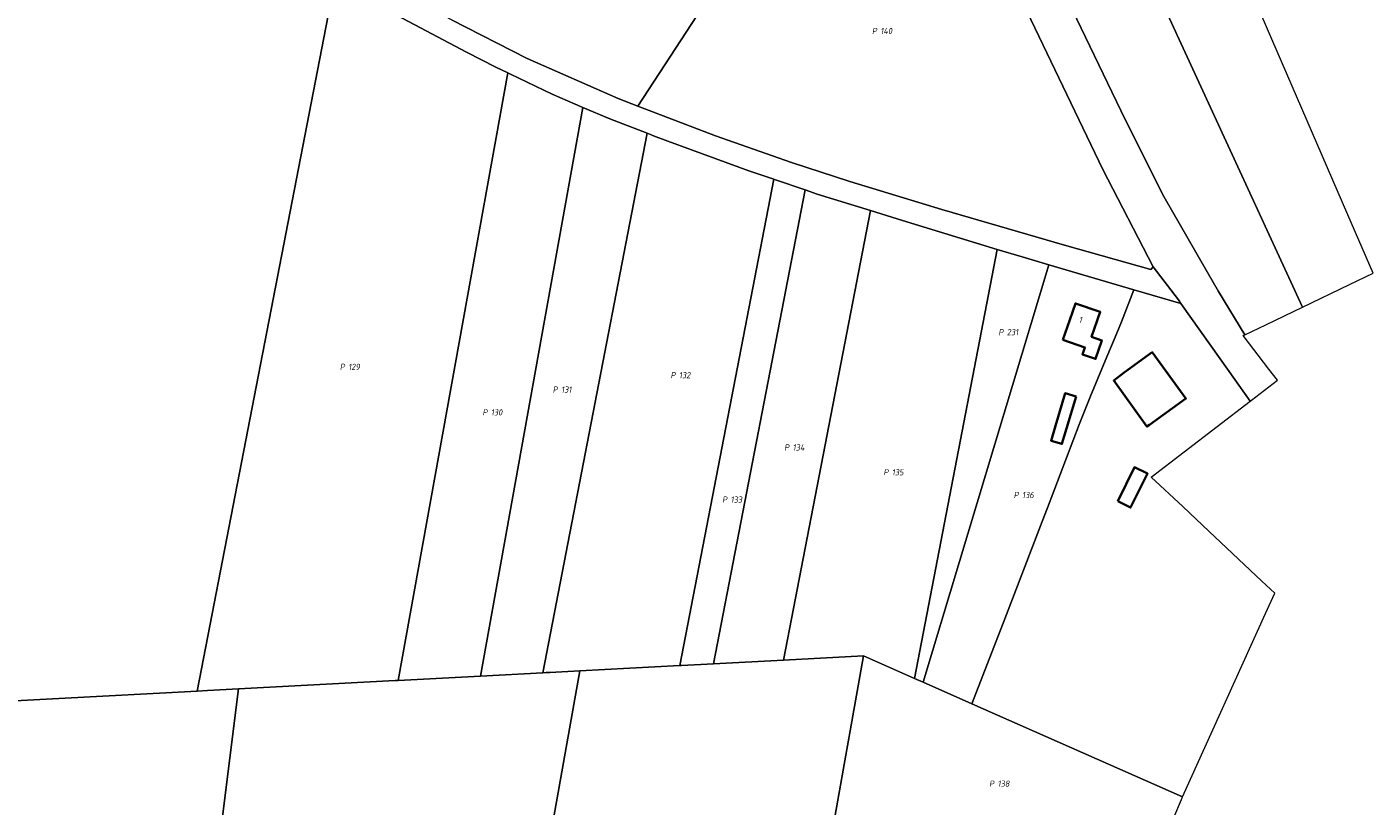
# Model space of a CAD drawing. Extents: x 184444 to 186844, y 346155 to 349219.
# Tile 30 of 49: x 185685 to 186074, y 347197 to 347422. Entities that reach past the tile are written whole.
import ezdxf
from ezdxf.enums import TextEntityAlignment as Align
from ezdxf.lldxf.tags import DXFTag

# ---------------------------------------------------------------- set-up
doc = ezdxf.new("R2010")
doc.units = 0
for name, color, linetype, lineweight in [('B-WE-KG-GRENS_PERCEEL-G', 150, 'KG-PERCEEL', 18), ('B-WE-KG-GRENS_PERCEEL-GV', 150, 'Continuous', 18), ('B-WE-KG-GRENS_PERCEEL-S', 150, 'Continuous', 25), ('B-WE-OG-BEBOUWING-G', 7, 'Continuous', 35), ('B-WE-OG-BEBOUWING_HUISNUMMER-T18', 1, 'Continuous', 18)]:
    doc.layers.add(name, color=color, linetype=linetype, lineweight=lineweight)
doc.styles.add('NLCS-ISO', font='NLCS-ISO.ttf')
doc.styles.add('NLCS-ISO-M1000-T18', font='NLCS-ISO.ttf', dxfattribs={"height": 1.8})
doc.styles.get("Standard").update_dxf_attribs({"font": 'NLCS-ISO.ttf'})
tags = doc.linetypes.add('KG-PERCEEL', pattern='A,5.5,-2,["P",Standard,S=1.8,R=0,X=-0.5,Y=-0.9],-2,5.5,-2,[5,NLCS.SHX,S=0.75,R=0,X=0,Y=0],-2', length=19).pattern_tags.tags
tags[6] = DXFTag(74, 10)

# ---------------------------------------------------------------- blocks, each defined once
blk = doc.blocks.new('SKG-PERCEELNUMMER-SO')
at = {"style": 'NLCS-ISO', "oblique": 10, "flags": 1}
for tag, p in [('GEMEENTECODE', (0, 2.55)), ('PERCEELGROOTTE', (0, -2.45))]:
    blk.add_attdef(tag, text='', height=1.8, dxfattribs=at).set_placement(p, align=Align.MIDDLE_CENTER)
at = {"style": 'NLCS-ISO', "oblique": 10}
blk.add_attdef('SECTIE', text='', height=1.8, dxfattribs=at).set_placement((-0.5, 0), align=Align.MIDDLE_RIGHT)
blk.add_attdef('PERCEELNUMMER', text='', height=1.8, dxfattribs=at).set_placement((0.5, 0), align=Align.MIDDLE_LEFT)

msp = doc.modelspace()

# ---------------------------------------------------------------- linework, layer by layer
at = {"layer": 'B-WE-KG-GRENS_PERCEEL-G', "flags": 128}
for points in [[(185861.54, 347399.079), (185919.031, 347487.236), (185934.447, 347509.544)], [(185934.447, 347509.544), (185949.713, 347477.687), (185970.529, 347433.872), (185995.974, 347380.798), (186010.517, 347352.653)], [(185997.713, 347462.632), (186053.73, 347341.001)], [(185861.54, 347399.079), (185855.824, 347401.252), (185829.49, 347412.898), (185807.624, 347424.088), (185776.757, 347440.413), (185756.199, 347451.342), (185745.66, 347456.945), (185743.813, 347457.92)], [(185974.989, 347452.785), (185984.618, 347432.323), (186002.436, 347395.181), (186013.6, 347372.932), (186022.867, 347356.896), (186029.398, 347345.51), (186037.048, 347332.985)], [(185734.152, 347229.948), (185773.786, 347434.858)], [(185773.786, 347434.858), (185775.843, 347433.764), (185776.419, 347433.46), (185785.03, 347428.922), (185791.955, 347425.272), (185811.999, 347414.707), (185820.422, 347410.355), (185823.902, 347408.689)], [(185823.902, 347408.689), (185792.209, 347233.022)], [(185823.902, 347408.689), (185824.695, 347408.31), (185836.778, 347402.526), (185845.668, 347398.734)], [(185845.668, 347398.734), (185815.998, 347234.281)], [(185845.668, 347398.734), (185853.445, 347395.416), (185864.199, 347391.264)], [(186010.517, 347352.653), (186009.804, 347351.851), (185984.886, 347358.867), (185949.386, 347369.15), (185922.833, 347377.284), (185905.952, 347382.782), (185883.989, 347390.546), (185861.54, 347399.079)], [(185864.199, 347391.264), (185834.009, 347235.235)], [(185864.199, 347391.264), (185865.147, 347390.898), (185866.095, 347390.532), (185870.179, 347388.955), (185877.042, 347386.444), (185893.659, 347380.365), (185900.835, 347377.934)], [(185900.835, 347377.934), (185873.63, 347237.334)], [(185900.835, 347377.934), (185901.304, 347377.775), (185909.907, 347374.861)], [(185909.907, 347374.861), (185883.407, 347237.851)], [(185909.907, 347374.861), (185913.421, 347373.671), (185928.803, 347368.881)], [(185928.803, 347368.881), (185903.667, 347238.924)], [(185928.803, 347368.881), (185938.089, 347365.989), (185965.468, 347357.677)], [(185941.474, 347233.63), (185965.468, 347357.677)], [(185965.468, 347357.677), (185972.673, 347355.49), (185980.353, 347353.235)], [(185944.065, 347232.484), (185980.353, 347353.235)], [(185980.353, 347353.235), (186004.962, 347346.01)], [(185958.084, 347226.283), (185967.599, 347250.835), (185978.447, 347279.024), (185979.958, 347282.949), (185989.163, 347307.038), (185992.362, 347315.216), (185996.613, 347325.47), (186000, 347333.422), (186001.399, 347336.706), (186004.962, 347346.01)], [(185873.63, 347237.334), (185844.713, 347235.802)], [(185883.407, 347237.851), (185874.145, 347237.361), (185873.63, 347237.334)], [(185903.667, 347238.924), (185883.407, 347237.851)], [(185926.744, 347240.146), (185903.667, 347238.924)], [(185918.539, 347194.061), (185926.744, 347240.146)], [(185926.744, 347240.146), (185941.474, 347233.63)], [(185792.209, 347233.022), (185791.329, 347232.975), (185746.041, 347230.577)], [(185815.998, 347234.281), (185792.209, 347233.022)], [(185834.009, 347235.235), (185815.998, 347234.281)], [(185829.306, 347149.273), (185844.713, 347235.802)], [(185844.713, 347235.802), (185836.068, 347235.344), (185835.039, 347235.29), (185834.009, 347235.235)], [(185941.474, 347233.63), (185944.065, 347232.484)], [(185944.065, 347232.484), (185958.084, 347226.283)], [(185734.152, 347229.948), (185653.985, 347225.703)], [(185746.041, 347230.577), (185737.085, 347230.103), (185734.152, 347229.948)], [(185740.549, 347186.698), (185746.041, 347230.577)], [(185958.084, 347226.283), (186019.037, 347199.322)]]:
    msp.add_lwpolyline(points, dxfattribs=at)
at = {"layer": 'B-WE-KG-GRENS_PERCEEL-GV', "flags": 128}
for points in [[(185934.447, 347509.544), (185919.031, 347487.236), (185861.54, 347399.079), (185883.989, 347390.546), (185905.952, 347382.782), (185922.833, 347377.284), (185949.386, 347369.15), (185984.886, 347358.867), (186009.804, 347351.851), (186010.517, 347352.653), (185995.974, 347380.798), (185970.529, 347433.872), (185949.713, 347477.687)], [(185653.985, 347225.703), (185734.152, 347229.948), (185773.786, 347434.858), (185770.637, 347436.532), (185767.319, 347438.296), (185736.619, 347454.622), (185734.591, 347455.701), (185723.062, 347461.776), (185697.8, 347475.091), (185683.241, 347482.924), (185677.294, 347470.136), (185653.614, 347416.287), (185639.183, 347384.482), (185618.434, 347339.39), (185624.503, 347318.588), (185637.898, 347273.352), (185640.091, 347265.948), (185641.998, 347259.786), (185643.016, 347256.495), (185646.984, 347243.673), (185650.727, 347232.923), (185652.284, 347229.258), (185652.787, 347228.075)], [(186053.73, 347341.001), (186067.293, 347347.52), (186074.111, 347350.797), (186066.83, 347367.649), (186021.36, 347472.879), (185997.713, 347462.632)], [(185997.713, 347462.632), (185995.188, 347461.538), (185974.989, 347452.785), (185984.618, 347432.323), (186002.436, 347395.181), (186013.6, 347372.932), (186022.867, 347356.896), (186029.398, 347345.51), (186037.048, 347332.985), (186043.058, 347335.873), (186053.73, 347341.001)], [(185734.152, 347229.948), (185737.085, 347230.103), (185746.041, 347230.577), (185791.329, 347232.975), (185792.209, 347233.022), (185823.902, 347408.689), (185820.422, 347410.355), (185811.999, 347414.707), (185791.955, 347425.272), (185785.03, 347428.922), (185776.419, 347433.46), (185775.843, 347433.764), (185773.786, 347434.858)], [(185792.209, 347233.022), (185815.998, 347234.281), (185845.668, 347398.734), (185836.778, 347402.526), (185824.695, 347408.31), (185823.902, 347408.689)], [(185815.998, 347234.281), (185834.009, 347235.235), (185864.199, 347391.264), (185853.445, 347395.416), (185845.668, 347398.734)], [(185900.835, 347377.934), (185893.659, 347380.365), (185877.042, 347386.444), (185870.179, 347388.955), (185866.095, 347390.532), (185865.147, 347390.898), (185864.199, 347391.264), (185834.009, 347235.235), (185835.039, 347235.29), (185836.068, 347235.344), (185844.713, 347235.802), (185873.63, 347237.334)], [(185909.907, 347374.861), (185901.304, 347377.775), (185900.835, 347377.934), (185873.63, 347237.334), (185874.145, 347237.361), (185883.407, 347237.851)], [(185928.803, 347368.881), (185913.421, 347373.671), (185909.907, 347374.861), (185883.407, 347237.851), (185903.667, 347238.924)], [(185926.744, 347240.146), (185941.474, 347233.63), (185965.468, 347357.677), (185938.089, 347365.989), (185928.803, 347368.881), (185903.667, 347238.924)], [(185941.474, 347233.63), (185944.065, 347232.484), (185980.353, 347353.235), (185972.673, 347355.49), (185965.468, 347357.677)], [(185944.065, 347232.484), (185958.084, 347226.283), (185967.599, 347250.835), (185978.447, 347279.024), (185979.958, 347282.949), (185989.163, 347307.038), (185992.362, 347315.216), (185996.613, 347325.47), (186000, 347333.422), (186001.399, 347336.706), (186004.962, 347346.01), (185980.353, 347353.235)], [(185958.084, 347226.283), (186019.037, 347199.322), (186043.046, 347252.417), (186045.694, 347258.273), (186041.97, 347261.771), (186026.708, 347276.109), (186019.081, 347283.274), (186009.96, 347291.844), (186038.6, 347313.803), (186035.344, 347318.378), (186032.541, 347322.34), (186018.554, 347342.019), (186004.962, 347346.01), (186001.399, 347336.706), (186000, 347333.422), (185996.613, 347325.47), (185992.362, 347315.216), (185989.163, 347307.038), (185979.958, 347282.949), (185978.447, 347279.024), (185967.599, 347250.835)], [(185926.744, 347240.146), (185903.667, 347238.924), (185883.407, 347237.851), (185874.145, 347237.361), (185873.63, 347237.334), (185844.713, 347235.802), (185829.306, 347149.273), (185832.975, 347149.388), (185869.353, 347148.939), (185878.646, 347148.493), (185909.929, 347145.703), (185916.143, 347180.603), (185918.539, 347194.061)], [(185961.449, 347180.198), (185979.558, 347174.347), (186005.022, 347166.075), (186008.254, 347173.754), (186012.568, 347184.005), (186016.52, 347193.396), (186018.696, 347198.567), (186019.037, 347199.322), (185958.084, 347226.283), (185944.065, 347232.484), (185941.474, 347233.63), (185926.744, 347240.146), (185918.539, 347194.061)], [(185844.713, 347235.802), (185836.068, 347235.344), (185835.039, 347235.29), (185834.009, 347235.235), (185815.998, 347234.281), (185792.209, 347233.022), (185791.329, 347232.975), (185746.041, 347230.577), (185740.549, 347186.698), (185735.147, 347143.639), (185748.418, 347143.346), (185757.279, 347143.571), (185763.462, 347143.46), (185771.912, 347144.213), (185784.539, 347145.311), (185798.417, 347146.867), (185817.396, 347148.9), (185829.306, 347149.273)], [(185746.041, 347230.577), (185737.085, 347230.103), (185734.152, 347229.948), (185653.985, 347225.703), (185655.871, 347221.971), (185658.752, 347216.268), (185662.87, 347209.993), (185663.671, 347208.976), (185666.287, 347205.657), (185674.816, 347194.834), (185677.678, 347191.404), (185681.978, 347186.249), (185683.207, 347184.67), (185690.269, 347175.594), (185698.04, 347164.446), (185705.248, 347152.874), (185709.696, 347144.766), (185733.282, 347143.68), (185735.147, 347143.639), (185740.549, 347186.698)]]:
    msp.add_lwpolyline(points, close=True, dxfattribs=at)
for points in [[(185807.624, 347424.088), (185829.49, 347412.898), (185855.824, 347401.252), (185861.54, 347399.079), (185919.031, 347487.236)], [(185970.529, 347433.872), (185995.974, 347380.798), (186010.517, 347352.653), (186017.803, 347343.076), (186018.554, 347342.019), (186032.541, 347322.34), (186035.344, 347318.378), (186038.6, 347313.803), (186038.935, 347314.06), (186046.478, 347319.843), (186043.996, 347323.069), (186036.55, 347332.746), (186037.048, 347332.985), (186029.398, 347345.51), (186022.867, 347356.896), (186013.6, 347372.932), (186002.436, 347395.181), (185984.618, 347432.323)], [(185791.955, 347425.272), (185811.999, 347414.707), (185820.422, 347410.355), (185823.902, 347408.689), (185824.695, 347408.31), (185836.778, 347402.526), (185845.668, 347398.734), (185853.445, 347395.416), (185864.199, 347391.264), (185865.147, 347390.898), (185866.095, 347390.532), (185870.179, 347388.955), (185877.042, 347386.444), (185893.659, 347380.365), (185900.835, 347377.934), (185901.304, 347377.775), (185909.907, 347374.861), (185913.421, 347373.671), (185928.803, 347368.881), (185938.089, 347365.989), (185965.468, 347357.677), (185972.673, 347355.49), (185980.353, 347353.235), (186004.962, 347346.01), (186018.554, 347342.019), (186017.803, 347343.076), (186010.517, 347352.653), (186009.804, 347351.851), (185984.886, 347358.867), (185949.386, 347369.15), (185922.833, 347377.284), (185905.952, 347382.782), (185883.989, 347390.546), (185861.54, 347399.079), (185855.824, 347401.252), (185829.49, 347412.898), (185807.624, 347424.088)]]:
    msp.add_lwpolyline(points, dxfattribs=at)
at = {"layer": 'B-WE-OG-BEBOUWING-G', "flags": 128}
for points in [[(185984.449, 347331.511), (185990.788, 347329.336), (185990.082, 347327.278), (185993.872, 347325.977), (185995.719, 347331.357), (185992.727, 347332.383), (185993.582, 347334.874), (185995.205, 347339.603), (185988.067, 347342.052), (185986.444, 347337.323)], [(186002.189, 347322.038), (185999.107, 347319.797), (186008.729, 347306.439), (186009.475, 347306.978), (186019.982, 347314.564), (186010.266, 347327.916)], [(185988.233, 347315.161), (185985.094, 347316.096), (185982.289, 347306.676), (185980.994, 347302.326), (185984.133, 347301.392), (185985.463, 347305.859)], [(186000.316, 347284.899), (186003.975, 347283.012), (186008.9, 347292.827), (186005.118, 347294.658)]]:
    msp.add_lwpolyline(points, close=True, dxfattribs=at)

# ---------------------------------------------------------------- block references
at = {"layer": 'B-WE-KG-GRENS_PERCEEL-S'}
for p, values in [((185931.165, 347420.811), {'PERCEELNUMMER': '140', 'SECTIE': 'P'}), ((185967.715, 347333.723), {'PERCEELNUMMER': '231', 'SECTIE': 'P'}), ((185777.3, 347323.692), {'PERCEELNUMMER': '129', 'SECTIE': 'P'}), ((185872.922, 347321.301), {'PERCEELNUMMER': '132', 'SECTIE': 'P'}), ((185838.857, 347317.118), {'PERCEELNUMMER': '131', 'SECTIE': 'P'}), ((185818.537, 347310.544), {'PERCEELNUMMER': '130', 'SECTIE': 'P'}), ((185905.792, 347300.384), {'PERCEELNUMMER': '134', 'SECTIE': 'P'}), ((185934.479, 347293.212), {'PERCEELNUMMER': '135', 'SECTIE': 'P'}), ((185972.13, 347286.638), {'PERCEELNUMMER': '136', 'SECTIE': 'P'}), ((185887.855, 347285.315), {'PERCEELNUMMER': '133', 'SECTIE': 'P'}), ((185965.047, 347203.17), {'PERCEELNUMMER': '138', 'SECTIE': 'P'})]:
    msp.add_blockref('SKG-PERCEELNUMMER-SO', p, dxfattribs=at).add_auto_attribs(values)

# ---------------------------------------------------------------- texts
at = {"layer": 'B-WE-OG-BEBOUWING_HUISNUMMER-T18', "style": 'NLCS-ISO-M1000-T18'}
msp.add_text('1', height=1.8, rotation=341.1, dxfattribs=at).set_placement((185989.644, 347337.282), align=Align.MIDDLE)

doc.saveas('drawing.dxf')
